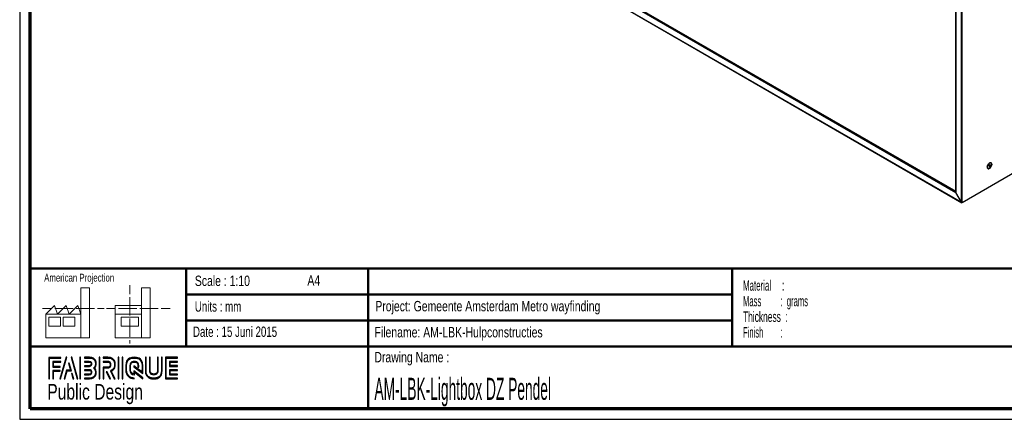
# Model space of a CAD drawing. Header units: millimetres. Extents: x 7 to 291, y 7 to 204.
# Tile 1 of 3: x 7 to 196, y 7 to 84. Entities that reach past the tile are written whole.
import ezdxf

# ---------------------------------------------------------------- set-up
doc = ezdxf.new("R2010")
doc.units = ezdxf.units.MM
for name, color, linetype in [('LAYER1', 7, 'Continuous'), ('LAYER2', 7, 'Continuous'), ('LOGO', 7, 'Continuous')]:
    doc.layers.add(name, color=color, linetype=linetype)
doc.styles.add('SLDTEXTSTYLE0', font='TXT', dxfattribs={"width": 0.7})
doc.styles.add('SLDTEXTSTYLE1', font='TXT', dxfattribs={"width": 0.75})
doc.styles.add('SLDTEXTSTYLE2', font='TXT', dxfattribs={"width": 0.697368})
doc.styles.add('SLDTEXTSTYLE4', font='TXT', dxfattribs={"width": 0.5675})
doc.styles.add('SLDTEXTSTYLE5', font='TXT', dxfattribs={"width": 0.55})
doc.styles.add('SLDTEXTSTYLE6', font='TXT', dxfattribs={"width": 0.605})
doc.styles.add('SLDTEXTSTYLE7', font='TXT', dxfattribs={"width": 0.549})
doc.styles.add('SLDTEXTSTYLE8', font='TXT', dxfattribs={"width": 0.467045})

# ---------------------------------------------------------------- blocks, each defined once
blk = doc.blocks.new('SW_NOTE_0')
at = {"layer": 'LOGO', "color": 0, "char_height": 2, "attachment_point": 1}
for s, insert, style in [('Material     :', (0, 2.58), 'SLDTEXTSTYLE4'), ('Mass         :  grams', (0, -0.42), 'SLDTEXTSTYLE5'), ('Thickness  :', (0, -3.42), 'SLDTEXTSTYLE6'), ('Finish        :', (0, -6.42), 'SLDTEXTSTYLE7')]:
    blk.add_mtext(s, dxfattribs=dict(at, insert=insert, style=style))

msp = doc.modelspace()

# ---------------------------------------------------------------- hatches: boundary and pattern name
at = {"layer": 'LOGO'}
for points in [[(12.16, 14.55), (12.29, 14.55), (12.29, 18.54), (14.49, 18.54), (14.49, 18.67), (12.16, 18.67)], [(13.05, 16.92), (13.05, 17.76), (14.49, 17.76), (14.49, 17.89), (12.92, 17.89), (12.92, 16.79), (14.36, 16.79), (14.36, 16.92)], [(15.62, 18.7), (15.48, 18.7), (14.3, 14.57), (14.44, 14.57)], [(15.26, 14.57), (15.67, 16.09), (16.5, 16.09), (16.11, 17.58), (15.96, 17.58), (16.32, 16.22), (15.56, 16.22), (15.12, 14.57)], [(17.78, 14.57), (16.6, 18.7), (16.46, 18.7), (17.64, 14.57)], [(18.28, 14.57), (18.28, 18.7), (18.15, 18.7), (18.15, 14.57)], [(21.99, 14.57), (21.99, 18.7), (21.85, 18.7), (21.85, 14.57)], [(25.64, 14.57), (25.64, 18.7), (25.5, 18.7), (25.5, 14.57)], [(26.42, 14.57), (26.42, 18.7), (26.28, 18.7), (26.28, 14.57)], [(35.5, 17.1), (35.5, 17.78), (36.93, 17.78), (36.93, 17.92), (35.36, 17.92), (35.36, 16.96), (36.93, 16.96), (36.93, 17.1)], [(13.05, 14.55), (13.05, 16.01), (14.36, 16.01), (14.36, 16.14), (12.92, 16.14), (12.92, 14.55)], [(16.95, 14.57), (16.68, 15.56), (16.53, 15.56), (16.81, 14.57)], [(24.04, 14.57), (23.38, 15.92), (23.22, 15.92), (23.88, 14.57)], [(36.93, 15.36), (36.93, 15.49), (35.5, 15.49), (35.5, 16.18), (36.93, 16.18), (36.93, 16.31), (35.36, 16.31), (35.36, 15.36)]]:
    msp.add_hatch(color=256, dxfattribs=at).paths.add_polyline_path(points, flags=0)
h = msp.add_hatch(color=256, dxfattribs=at)
edge = h.paths.add_edge_path(flags=0)
edge.add_line((19, 14.57), (20, 14.57))
edge.add_spline(control_points=[(20, 14.57), (20.7, 14.57), (21.26, 15.14), (21.26, 15.84), (21.26, 16.13), (21.15, 16.41), (20.95, 16.64), (21.15, 16.87), (21.26, 17.15), (21.26, 17.44), (21.26, 18.14), (20.7, 18.7), (20, 18.7)], knot_values=[0, 0, 0, 0, 1, 2, 3, 4, 5, 6, 7, 8, 9, 10, 10, 10, 10], weights=[1, 1, 1, 1, 1, 1, 1, 1, 1, 1, 1, 1, 1], degree=3, periodic=0)
edge.add_line((20, 18.7), (19, 18.7))
edge.add_line((19, 18.7), (19, 18.56))
edge.add_line((19, 18.56), (20, 18.56))
edge.add_spline(control_points=[(20, 18.56), (20.62, 18.56), (21.12, 18.06), (21.12, 17.44), (21.12, 17.17), (21.01, 16.9), (20.81, 16.69)], knot_values=[0, 0, 0, 0, 1, 2, 3, 4, 4, 4, 4], weights=[1, 1, 1, 1, 1, 1, 1], degree=3, periodic=0)
edge.add_line((20.81, 16.69), (20.76, 16.64))
edge.add_line((20.76, 16.64), (20.81, 16.59))
edge.add_spline(control_points=[(20.81, 16.59), (21.01, 16.38), (21.12, 16.11), (21.12, 15.84), (21.12, 15.22), (20.62, 14.71), (20, 14.71)], knot_values=[0, 0, 0, 0, 1, 2, 3, 4, 4, 4, 4], weights=[1, 1, 1, 1, 1, 1, 1], degree=3, periodic=0)
edge.add_line((20, 14.71), (19, 14.71))
edge.add_line((19, 14.71), (19, 14.57))
h = msp.add_hatch(color=256, dxfattribs=at)
edge = h.paths.add_edge_path(flags=0)
edge.add_line((19, 16.96), (20, 16.96))
edge.add_spline(control_points=[(20, 16.96), (20.25, 16.99), (20.44, 17.2), (20.44, 17.44), (20.44, 17.71), (20.22, 17.92), (19.95, 17.92)], knot_values=[0, 0, 0, 0, 1, 2, 3, 4, 4, 4, 4], weights=[1, 1, 1, 1, 1, 1, 1], degree=3, periodic=0)
edge.add_line((19.95, 17.92), (19, 17.92))
edge.add_line((19, 17.92), (19, 17.79))
edge.add_line((19, 17.79), (19.95, 17.79))
edge.add_spline(control_points=[(19.95, 17.79), (20.15, 17.79), (20.3, 17.63), (20.3, 17.44), (20.3, 17.27), (20.17, 17.12), (19.99, 17.09)], knot_values=[0, 0, 0, 0, 1, 2, 3, 4, 4, 4, 4], weights=[1, 1, 1, 1, 1, 1, 1], degree=3, periodic=0)
edge.add_line((19.99, 17.09), (19, 17.09))
edge.add_line((19, 17.09), (19, 16.96))
h = msp.add_hatch(color=256, dxfattribs=at)
edge = h.paths.add_edge_path(flags=0)
edge.add_line((24.76, 14.57), (24.91, 14.57))
edge.add_line((24.91, 14.57), (24.19, 16.05))
edge.add_spline(control_points=[(24.19, 16.05), (24.64, 16.29), (24.94, 16.77), (24.94, 17.29), (24.94, 18.06), (24.31, 18.7), (23.53, 18.7)], knot_values=[0, 0, 0, 0, 1, 2, 3, 4, 4, 4, 4], weights=[1, 1, 1, 1, 1, 1, 1], degree=3, periodic=0)
edge.add_line((23.53, 18.7), (22.63, 18.7))
edge.add_line((22.63, 18.7), (22.63, 18.56))
edge.add_line((22.63, 18.56), (23.53, 18.56))
edge.add_spline(control_points=[(23.53, 18.56), (24.23, 18.56), (24.8, 17.99), (24.8, 17.29), (24.8, 16.8), (24.51, 16.34), (24.07, 16.14)], knot_values=[0, 0, 0, 0, 1, 2, 3, 4, 4, 4, 4], weights=[1, 1, 1, 1, 1, 1, 1], degree=3, periodic=0)
edge.add_line((24.07, 16.14), (24.01, 16.11))
edge.add_line((24.01, 16.11), (24.76, 14.57))
h = msp.add_hatch(color=256, dxfattribs=at)
edge = h.paths.add_edge_path(flags=0)
edge.add_line((22.63, 17.78), (23.48, 17.78))
edge.add_spline(control_points=[(23.48, 17.78), (23.74, 17.78), (23.96, 17.56), (23.96, 17.29), (23.96, 17.02), (23.74, 16.8), (23.48, 16.8)], knot_values=[0, 0, 0, 0, 1, 2, 3, 4, 4, 4, 4], weights=[1, 1, 1, 1, 1, 1, 1], degree=3, periodic=0)
edge.add_line((23.48, 16.8), (22.63, 16.8))
edge.add_line((22.63, 16.8), (22.63, 14.57))
edge.add_line((22.63, 14.57), (22.77, 14.57))
edge.add_line((22.77, 14.57), (22.77, 16.66))
edge.add_line((22.77, 16.66), (23.48, 16.66))
edge.add_spline(control_points=[(23.48, 16.66), (23.82, 16.66), (24.1, 16.94), (24.1, 17.29), (24.1, 17.63), (23.82, 17.92), (23.48, 17.92)], knot_values=[0, 0, 0, 0, 1, 2, 3, 4, 4, 4, 4], weights=[1, 1, 1, 1, 1, 1, 1], degree=3, periodic=0)
edge.add_line((23.48, 17.92), (22.63, 17.92))
edge.add_line((22.63, 17.92), (22.63, 17.78))
h = msp.add_hatch(color=256, dxfattribs=at)
edge = h.paths.add_edge_path(flags=0)
edge.add_line((30.23, 15.56), (30.23, 17.07))
edge.add_spline(control_points=[(30.23, 17.07), (30.23, 17.97), (29.5, 18.7), (28.6, 18.7), (27.7, 18.7), (26.97, 17.97), (26.97, 17.07)], knot_values=[0, 0, 0, 0, 1, 2, 3, 4, 4, 4, 4], weights=[1, 1, 1, 1, 1, 1, 1], degree=3, periodic=0)
edge.add_line((26.97, 17.07), (26.97, 16.21))
edge.add_spline(control_points=[(26.97, 16.21), (26.97, 15.31), (27.7, 14.57), (28.6, 14.57)], knot_values=[1, 1, 1, 1, 2, 2, 2, 2], weights=[1, 1, 1, 1], degree=3, periodic=0)
edge.add_line((28.6, 14.57), (28.6, 14.71))
edge.add_spline(control_points=[(28.6, 14.71), (27.77, 14.71), (27.11, 15.38), (27.11, 16.21)], knot_values=[3, 3, 3, 3, 4, 4, 4, 4], weights=[1, 1, 1, 1], degree=3, periodic=0)
edge.add_line((27.11, 16.21), (27.11, 17.07))
edge.add_spline(control_points=[(27.11, 17.07), (27.11, 17.89), (27.78, 18.56), (28.6, 18.56), (29.42, 18.56), (30.09, 17.89), (30.09, 17.07)], knot_values=[0, 0, 0, 0, 1, 2, 3, 4, 4, 4, 4], weights=[1, 1, 1, 1, 1, 1, 1], degree=3, periodic=0)
edge.add_spline(control_points=[(30.09, 17.07), (30.09, 16.07), (30.09, 15.84), (29.89, 15.99), (28.53, 17.05)], knot_values=[0, 0, 0, 0, 1, 2, 2, 2, 2], weights=[1, 1, 1, 1, 1], degree=3, periodic=0)
edge.add_line((28.53, 17.05), (28.53, 16.89))
edge.add_line((28.53, 16.89), (30.23, 15.56))
h = msp.add_hatch(color=256, dxfattribs=at)
edge = h.paths.add_edge_path(flags=0)
edge.add_line((30.23, 14.57), (30.23, 14.77))
edge.add_line((30.23, 14.77), (28.53, 16.13))
edge.add_line((28.53, 16.13), (28.53, 15.51))
edge.add_spline(control_points=[(28.53, 15.51), (28.17, 15.54), (27.89, 15.84), (27.89, 16.21)], knot_values=[0, 0, 0, 0, 1, 1, 1, 1], weights=[1, 1, 1, 1], degree=3, periodic=0)
edge.add_line((27.89, 16.21), (27.89, 17.06))
edge.add_spline(control_points=[(27.89, 17.06), (27.89, 17.46), (28.21, 17.78), (28.6, 17.78), (28.99, 17.78), (29.31, 17.46), (29.31, 17.06)], knot_values=[0, 0, 0, 0, 1, 2, 3, 4, 4, 4, 4], weights=[1, 1, 1, 1, 1, 1, 1], degree=3, periodic=0)
edge.add_line((29.31, 17.06), (29.31, 16.83))
edge.add_line((29.31, 16.83), (29.45, 16.83))
edge.add_line((29.45, 16.83), (29.45, 17.06))
edge.add_spline(control_points=[(29.45, 17.06), (29.45, 17.53), (29.07, 17.92), (28.6, 17.92), (28.13, 17.92), (27.75, 17.53), (27.75, 17.06)], knot_values=[0, 0, 0, 0, 1, 2, 3, 4, 4, 4, 4], weights=[1, 1, 1, 1, 1, 1, 1], degree=3, periodic=0)
edge.add_line((27.75, 17.06), (27.75, 16.21))
edge.add_spline(control_points=[(27.75, 16.21), (27.75, 15.74), (28.13, 15.36), (28.6, 15.36)], knot_values=[0, 0, 0, 0, 1, 1, 1, 1], weights=[1, 1, 1, 1], degree=3, periodic=0)
edge.add_line((28.6, 15.36), (28.66, 15.36))
edge.add_line((28.66, 15.36), (28.66, 15.85))
edge.add_line((28.66, 15.85), (30.23, 14.57))
h = msp.add_hatch(color=256, dxfattribs=at)
edge = h.paths.add_edge_path(flags=0)
edge.add_line((30.73, 18.7), (30.73, 16.21))
edge.add_spline(control_points=[(30.73, 16.21), (30.73, 15.31), (31.46, 14.57), (32.36, 14.57), (33.25, 14.57), (33.98, 15.31), (33.98, 16.21)], knot_values=[0, 0, 0, 0, 1, 2, 3, 4, 4, 4, 4], weights=[1, 1, 1, 1, 1, 1, 1], degree=3, periodic=0)
edge.add_line((33.98, 16.21), (33.98, 18.7))
edge.add_line((33.98, 18.7), (33.85, 18.7))
edge.add_line((33.85, 18.7), (33.85, 16.21))
edge.add_spline(control_points=[(33.85, 16.21), (33.85, 15.38), (33.18, 14.71), (32.36, 14.71), (31.53, 14.71), (30.86, 15.38), (30.86, 16.21)], knot_values=[0, 0, 0, 0, 1, 2, 3, 4, 4, 4, 4], weights=[1, 1, 1, 1, 1, 1, 1], degree=3, periodic=0)
edge.add_line((30.86, 16.21), (30.86, 18.7))
edge.add_line((30.86, 18.7), (30.73, 18.7))
h = msp.add_hatch(color=256, dxfattribs=at)
edge = h.paths.add_edge_path(flags=0)
edge.add_line((31.51, 18.7), (31.51, 16.21))
edge.add_spline(control_points=[(31.51, 16.21), (31.51, 15.74), (31.89, 15.36), (32.36, 15.36), (32.82, 15.36), (33.2, 15.74), (33.2, 16.21)], knot_values=[0, 0, 0, 0, 1, 2, 3, 4, 4, 4, 4], weights=[1, 1, 1, 1, 1, 1, 1], degree=3, periodic=0)
edge.add_line((33.2, 16.21), (33.2, 18.7))
edge.add_line((33.2, 18.7), (33.07, 18.7))
edge.add_line((33.07, 18.7), (33.07, 16.21))
edge.add_spline(control_points=[(33.07, 16.21), (33.07, 15.81), (32.75, 15.49), (32.36, 15.49), (31.96, 15.49), (31.64, 15.81), (31.64, 16.21)], knot_values=[0, 0, 0, 0, 1, 2, 3, 4, 4, 4, 4], weights=[1, 1, 1, 1, 1, 1, 1], degree=3, periodic=0)
edge.add_line((31.64, 16.21), (31.64, 18.7))
edge.add_line((31.64, 18.7), (31.51, 18.7))
h = msp.add_hatch(color=256, dxfattribs=at)
edge = h.paths.add_edge_path(flags=0)
edge.add_line((36.93, 14.57), (36.93, 14.71))
edge.add_spline(control_points=[(36.93, 14.71), (34.87, 14.71), (34.74, 14.71), (34.74, 14.84), (34.74, 18.43), (34.74, 18.56)], knot_values=[0, 0, 0, 0, 1, 2, 3, 3, 3, 3], weights=[1, 1, 1, 1, 1, 1], degree=3, periodic=0)
edge.add_line((34.74, 18.56), (36.93, 18.56))
edge.add_line((36.93, 18.56), (36.93, 18.7))
edge.add_line((36.93, 18.7), (34.6, 18.7))
edge.add_line((34.6, 18.7), (34.6, 14.57))
edge.add_line((34.6, 14.57), (36.93, 14.57))
h = msp.add_hatch(color=256, dxfattribs=at)
edge = h.paths.add_edge_path(flags=0)
edge.add_line((19, 15.35), (19.95, 15.35))
edge.add_spline(control_points=[(19.95, 15.35), (20.22, 15.35), (20.44, 15.57), (20.44, 15.84), (20.44, 16.11), (20.22, 16.32), (19.95, 16.32), (19.95, 16.32), (19, 16.32)], knot_values=[0, 0, 0, 0, 1, 2, 3, 4, 5, 6, 6, 6, 6], weights=[1, 1, 1, 1, 1, 1, 1, 1, 1], degree=3, periodic=0)
edge.add_line((19, 16.32), (19, 16.18))
edge.add_line((19, 16.18), (19.95, 16.18))
edge.add_spline(control_points=[(19.95, 16.18), (20.15, 16.18), (20.3, 16.03), (20.3, 15.84), (20.3, 15.64), (20.14, 15.48), (19.95, 15.48)], knot_values=[0, 0, 0, 0, 1, 2, 3, 4, 4, 4, 4], weights=[1, 1, 1, 1, 1, 1, 1], degree=3, periodic=0)
edge.add_line((19.95, 15.48), (19, 15.48))
edge.add_line((19, 15.48), (19, 15.35))

# ---------------------------------------------------------------- linework, layer by layer
at = {"color": 7, "linetype": 'Continuous', "lineweight": 25}
for p, q in [((99.41, 99.44), (187.75, 48.43)), ((99.44, 99.45), (187.68, 48.51)), ((100.53, 100.09), (186.59, 50.41)), ((100.72, 100.19), (186.56, 50.64)), ((187.68, 48.51), (187.68, 87.13)), ((187.82, 48.43), (187.82, 87.21)), ((186.56, 86.48), (186.56, 50.51)), ((186.59, 50.41), (186.59, 86.5)), ((192.74, 55.02), (192.76, 55.01)), ((192.98, 55.65), (192.89, 55.44)), ((192.89, 55.44), (192.98, 55.32)), ((192.93, 55.53), (193.14, 55.41)), ((193.14, 55.74), (192.98, 55.65)), ((192.98, 55.32), (193.14, 55.41)), ((193.08, 55.71), (193.22, 55.62)), ((193.22, 55.62), (193.14, 55.74)), ((193.14, 55.41), (193.22, 55.62)), ((193.36, 56.05), (193.34, 56.06)), ((198.29, 54.47), (187.82, 48.43)), ((187.68, 48.51), (186.59, 50.41))]:
    msp.add_line(p, q, dxfattribs=at)
at = {"color": 8, "linetype": 'Continuous', "lineweight": 25}
msp.add_line((100.67, 100.17), (186.56, 50.59), dxfattribs=at)
at = {"color": 7, "linetype": 'Continuous', "lineweight": 25, "flags": 128}
for points in [[(192.61, 55.27), (192.62, 55.16), (192.66, 55.06), (192.72, 55), (192.8, 54.96), (192.9, 54.96), (193, 54.99), (193.11, 55.05), (193.22, 55.14), (193.31, 55.25), (193.39, 55.38), (193.45, 55.52), (193.49, 55.66), (193.5, 55.79), (193.49, 55.9), (193.45, 56), (193.39, 56.06), (193.31, 56.1), (193.22, 56.1), (193.11, 56.07), (193, 56.01), (192.9, 55.92), (192.8, 55.81), (192.72, 55.68), (192.66, 55.54), (192.62, 55.4), (192.61, 55.27)], [(192.63, 55.29), (192.65, 55.41), (192.69, 55.55), (192.75, 55.69), (192.83, 55.81), (192.93, 55.92), (193.03, 56), (193.14, 56.06), (193.24, 56.08), (193.33, 56.06), (193.4, 56.02), (193.45, 55.94), (193.48, 55.83), (193.48, 55.71), (193.45, 55.58), (193.4, 55.44), (193.33, 55.31), (193.24, 55.19), (193.14, 55.09), (193.03, 55.03), (192.93, 54.99), (192.83, 54.99), (192.75, 55.02), (192.69, 55.08), (192.65, 55.17), (192.63, 55.29)]]:
    msp.add_lwpolyline(points, dxfattribs=at)
at = {"color": 7, "linetype": 'Continuous', "lineweight": 25}
for centre, start_param, end_param in [((186.66, 50.45), 0.785358, 1.570756), ((186.66, 50.45), 0.785358, 1.570756), ((187.75, 48.55), 1.570756, 3.141552), ((187.75, 48.55), 1.570756, 3.141552)]:
    msp.add_ellipse(centre, major_axis=(-0.071, 0.122), ratio=0.577335, start_param=start_param, end_param=end_param, dxfattribs=at)
at = {"layer": 'LAYER1', "lineweight": 50}
for p, q in [((8.57, 35.78), (288.57, 35.78)), ((38.57, 35.78), (38.57, 20.78)), ((73.57, 35.78), (73.57, 8.78)), ((143.57, 35.78), (143.57, 20.78)), ((38.57, 30.78), (143.57, 30.78)), ((38.57, 25.78), (143.57, 25.78)), ((8.57, 20.78), (288.57, 20.78))]:
    msp.add_line(p, q, dxfattribs=at)
at = {"layer": 'LAYER2', "lineweight": 70}
for p, q in [((8.57, 8.78), (8.57, 201.78)), ((288.57, 8.78), (8.57, 8.78))]:
    msp.add_line(p, q, dxfattribs=at)
at = {"layer": 'LOGO'}
for p, q in [((6.57, 203.78), (6.57, 6.78)), ((6.57, 6.78), (290.57, 6.78))]:
    msp.add_line(p, q, dxfattribs=at)
at = {"layer": 'LOGO', "color": 7, "linetype": 'Continuous', "lineweight": 18}
for p, q in [((27.73, 32.6), (27.73, 30.84)), ((18.32, 26.97), (18.32, 32.04)), ((18.32, 32.04), (20, 32.04)), ((20, 32.04), (20, 22.47)), ((31.65, 32.03), (29.97, 32.03)), ((29.97, 32.03), (29.97, 22.47)), ((31.65, 26.97), (31.65, 32.03)), ((11.59, 26.97), (13.28, 28.66)), ((13.28, 28.66), (13.84, 26.97)), ((13.84, 26.97), (15.52, 28.66)), ((15.52, 28.66), (16.08, 26.97)), ((16.08, 26.97), (17.76, 28.66)), ((17.76, 28.66), (18.32, 26.97)), ((24.93, 28.66), (24.93, 26.97)), ((24.93, 28.66), (29.97, 28.66)), ((27.73, 30.25), (27.73, 28.49)), ((27.73, 28.49), (27.73, 26.73)), ((10.98, 28.1), (12.74, 28.1)), ((18.32, 26.97), (11.59, 26.97)), ((11.59, 26.97), (11.59, 22.47)), ((13.32, 28.1), (15.08, 28.1)), ((15.08, 28.1), (16.83, 28.1)), ((17.42, 28.1), (19.17, 28.1)), ((18.32, 26.97), (18.32, 22.47)), ((19.17, 28.1), (20.93, 28.1)), ((21.51, 28.1), (22.81, 28.1)), ((23.24, 28.1), (25, 28.1)), ((24.93, 26.97), (29.97, 26.97)), ((24.93, 26.97), (24.93, 22.47)), ((25.58, 28.1), (27.34, 28.1)), ((27.34, 28.1), (29.09, 28.1)), ((29.68, 28.1), (31.43, 28.1)), ((31.43, 28.1), (33.19, 28.1)), ((31.65, 26.97), (31.65, 22.47)), ((33.77, 28.1), (35.53, 28.1)), ((12.16, 26.41), (14.4, 26.41)), ((12.16, 24.72), (12.16, 26.41)), ((14.4, 24.72), (12.16, 24.72)), ((14.4, 26.41), (14.4, 24.72)), ((14.96, 26.41), (17.2, 26.41)), ((14.96, 24.72), (14.96, 26.41)), ((17.2, 24.72), (14.96, 24.72)), ((17.2, 26.41), (17.2, 24.72)), ((26.05, 26.41), (29.41, 26.41)), ((26.05, 24.72), (26.05, 26.41)), ((29.41, 24.72), (26.05, 24.72)), ((27.73, 26.14), (27.73, 24.38)), ((29.41, 26.41), (29.41, 24.72)), ((27.73, 24.38), (27.73, 22.62)), ((11.59, 22.47), (18.32, 22.47)), ((18.32, 22.47), (20, 22.47)), ((24.93, 22.47), (31.65, 22.47)), ((27.73, 22.03), (27.73, 21.34))]:
    msp.add_line(p, q, dxfattribs=at)
at = {"layer": 'LOGO', "color": 7, "linetype": 'Continuous', "lineweight": 25}
for p, q in [((14.49, 18.67), (12.16, 18.67)), ((15.48, 18.7), (14.3, 14.57)), ((14.44, 14.57), (15.62, 18.7))]:
    msp.add_line(p, q, dxfattribs=at)
at = {"layer": 'LOGO', "color": 7, "lineweight": 25}
for p, q in [((12.16, 18.67), (12.16, 14.55)), ((12.29, 18.54), (14.49, 18.54)), ((12.29, 14.55), (12.29, 18.54)), ((14.49, 17.89), (12.92, 17.89)), ((12.92, 17.89), (12.92, 16.79)), ((13.05, 16.92), (13.05, 17.76)), ((13.05, 17.76), (14.49, 17.76)), ((14.49, 18.54), (14.49, 18.67)), ((14.49, 17.76), (14.49, 17.89)), ((15.62, 18.7), (15.48, 18.7)), ((16.11, 17.58), (15.96, 17.58)), ((15.96, 17.58), (16.32, 16.22)), ((16.5, 16.09), (16.11, 17.58)), ((16.46, 18.7), (17.64, 14.57)), ((16.6, 18.7), (16.46, 18.7)), ((17.78, 14.57), (16.6, 18.7)), ((18.15, 18.7), (18.15, 14.57)), ((18.28, 18.7), (18.15, 18.7)), ((18.28, 14.57), (18.28, 18.7)), ((19, 18.7), (19, 18.56)), ((20, 18.7), (19, 18.7)), ((19, 18.56), (20, 18.56)), ((19, 17.92), (19, 17.79)), ((19.95, 17.92), (19, 17.92)), ((19, 17.79), (19.95, 17.79)), ((19.99, 17.09), (19, 17.09)), ((19, 17.09), (19, 16.96)), ((21.85, 18.7), (21.85, 14.57)), ((21.99, 18.7), (21.85, 18.7)), ((21.99, 14.57), (21.99, 18.7)), ((23.53, 18.7), (22.63, 18.7)), ((22.63, 18.7), (22.63, 18.56)), ((22.63, 18.56), (23.53, 18.56)), ((23.48, 17.92), (22.63, 17.92)), ((22.63, 17.92), (22.63, 17.78)), ((23.48, 17.92), (22.63, 17.92)), ((22.63, 17.92), (22.63, 17.78)), ((22.63, 17.78), (23.48, 17.78)), ((22.63, 17.78), (23.48, 17.78)), ((25.5, 18.7), (25.5, 14.57)), ((25.64, 18.7), (25.5, 18.7)), ((25.64, 14.57), (25.64, 18.7)), ((26.28, 18.7), (26.28, 14.57)), ((26.42, 18.7), (26.28, 18.7)), ((26.42, 14.57), (26.42, 18.7)), ((26.97, 17.07), (26.97, 16.21)), ((26.97, 17.07), (26.97, 16.21)), ((27.11, 16.21), (27.11, 17.07)), ((27.11, 16.21), (27.11, 17.07)), ((27.75, 17.06), (27.75, 16.21)), ((27.89, 16.21), (27.89, 17.06)), ((28.53, 17.05), (28.53, 16.89)), ((28.53, 17.05), (28.53, 16.89)), ((29.31, 17.06), (29.31, 16.83)), ((29.45, 16.83), (29.45, 17.06)), ((30.23, 15.56), (30.23, 17.07)), ((30.23, 15.56), (30.23, 17.07)), ((30.86, 18.7), (30.73, 18.7)), ((30.73, 18.7), (30.73, 16.21)), ((30.86, 18.7), (30.73, 18.7)), ((30.73, 18.7), (30.73, 16.21)), ((30.86, 16.21), (30.86, 18.7)), ((30.86, 16.21), (30.86, 18.7)), ((31.64, 18.7), (31.51, 18.7)), ((31.51, 18.7), (31.51, 16.21)), ((31.64, 18.7), (31.51, 18.7)), ((31.51, 18.7), (31.51, 16.21)), ((31.64, 16.21), (31.64, 18.7)), ((31.64, 16.21), (31.64, 18.7)), ((33.07, 18.7), (33.07, 16.21)), ((33.2, 18.7), (33.07, 18.7)), ((33.07, 18.7), (33.07, 16.21)), ((33.2, 18.7), (33.07, 18.7)), ((33.2, 16.21), (33.2, 18.7)), ((33.2, 16.21), (33.2, 18.7)), ((33.85, 18.7), (33.85, 16.21)), ((33.98, 18.7), (33.85, 18.7)), ((33.85, 18.7), (33.85, 16.21)), ((33.98, 18.7), (33.85, 18.7)), ((33.98, 16.21), (33.98, 18.7)), ((33.98, 16.21), (33.98, 18.7)), ((36.93, 18.7), (34.6, 18.7)), ((34.6, 18.7), (34.6, 14.57)), ((36.93, 18.7), (34.6, 18.7)), ((34.6, 18.7), (34.6, 14.57)), ((34.74, 18.56), (36.93, 18.56)), ((34.74, 18.56), (36.93, 18.56)), ((36.93, 17.92), (35.36, 17.92)), ((35.36, 17.92), (35.36, 16.96)), ((36.93, 17.92), (35.36, 17.92)), ((35.36, 17.92), (35.36, 16.96)), ((35.5, 17.1), (35.5, 17.78)), ((35.5, 17.78), (36.93, 17.78)), ((35.5, 17.1), (35.5, 17.78)), ((35.5, 17.78), (36.93, 17.78)), ((36.93, 17.1), (35.5, 17.1)), ((36.93, 17.1), (35.5, 17.1)), ((36.93, 18.56), (36.93, 18.7)), ((36.93, 18.56), (36.93, 18.7)), ((36.93, 17.78), (36.93, 17.92)), ((36.93, 17.78), (36.93, 17.92)), ((36.93, 16.96), (36.93, 17.1)), ((36.93, 16.96), (36.93, 17.1)), ((12.92, 16.79), (14.36, 16.79)), ((14.36, 16.14), (12.92, 16.14)), ((12.92, 16.14), (12.92, 14.55)), ((14.36, 16.92), (13.05, 16.92)), ((13.05, 14.55), (13.05, 16.01)), ((13.05, 16.01), (14.36, 16.01)), ((14.36, 16.79), (14.36, 16.92)), ((14.36, 16.01), (14.36, 16.14)), ((15.56, 16.22), (15.12, 14.57)), ((15.26, 14.57), (15.67, 16.09)), ((16.32, 16.22), (15.56, 16.22)), ((16.53, 15.56), (16.81, 14.57)), ((16.68, 15.56), (16.53, 15.56)), ((16.95, 14.57), (16.68, 15.56)), ((19, 16.96), (20, 16.96)), ((19, 16.32), (19, 16.18)), ((19, 16.18), (19.95, 16.18)), ((19.95, 15.48), (19, 15.48)), ((19, 15.48), (19, 15.35)), ((19, 15.35), (19.95, 15.35)), ((20.81, 16.69), (20.76, 16.64)), ((20.76, 16.64), (20.81, 16.59)), ((23.48, 16.8), (22.63, 16.8)), ((22.63, 16.8), (22.63, 14.57)), ((23.48, 16.8), (22.63, 16.8)), ((22.63, 16.8), (22.63, 14.57)), ((22.77, 14.57), (22.77, 16.66)), ((22.77, 16.66), (23.48, 16.66)), ((22.77, 14.57), (22.77, 16.66)), ((22.77, 16.66), (23.48, 16.66)), ((23.22, 15.92), (23.88, 14.57)), ((23.38, 15.92), (23.22, 15.92)), ((23.22, 15.92), (23.88, 14.57)), ((23.38, 15.92), (23.22, 15.92)), ((24.04, 14.57), (23.38, 15.92)), ((24.04, 14.57), (23.38, 15.92)), ((24.07, 16.14), (24.01, 16.11)), ((24.01, 16.11), (24.76, 14.57)), ((24.91, 14.57), (24.19, 16.05)), ((28.53, 16.89), (30.23, 15.56)), ((28.53, 16.89), (30.23, 15.56)), ((30.23, 14.77), (28.53, 16.13)), ((28.53, 16.13), (28.53, 15.51)), ((28.6, 15.36), (28.66, 15.36)), ((28.66, 15.36), (28.66, 15.85)), ((28.66, 15.85), (30.23, 14.57)), ((29.31, 16.83), (29.45, 16.83)), ((35.36, 16.96), (36.93, 16.96)), ((35.36, 16.96), (36.93, 16.96)), ((36.93, 16.31), (35.36, 16.31)), ((35.36, 16.31), (35.36, 15.36)), ((36.93, 16.31), (35.36, 16.31)), ((35.36, 16.31), (35.36, 15.36)), ((35.36, 15.36), (36.93, 15.36)), ((35.36, 15.36), (36.93, 15.36)), ((35.5, 15.49), (35.5, 16.18)), ((35.5, 16.18), (36.93, 16.18)), ((35.5, 15.49), (35.5, 16.18)), ((35.5, 16.18), (36.93, 16.18)), ((36.93, 15.49), (35.5, 15.49)), ((36.93, 15.49), (35.5, 15.49)), ((36.93, 16.18), (36.93, 16.31)), ((36.93, 16.18), (36.93, 16.31)), ((36.93, 15.36), (36.93, 15.49)), ((36.93, 15.36), (36.93, 15.49)), ((12.16, 14.55), (12.29, 14.55)), ((12.92, 14.55), (13.05, 14.55)), ((14.3, 14.57), (14.44, 14.57)), ((15.12, 14.57), (15.26, 14.57)), ((16.81, 14.57), (16.95, 14.57)), ((17.64, 14.57), (17.78, 14.57)), ((18.15, 14.57), (18.28, 14.57)), ((20, 14.71), (19, 14.71)), ((19, 14.71), (19, 14.57)), ((19, 14.57), (20, 14.57)), ((21.85, 14.57), (21.99, 14.57)), ((22.63, 14.57), (22.77, 14.57)), ((22.63, 14.57), (22.77, 14.57)), ((23.88, 14.57), (24.04, 14.57)), ((23.88, 14.57), (24.04, 14.57)), ((24.76, 14.57), (24.91, 14.57)), ((25.5, 14.57), (25.64, 14.57)), ((26.28, 14.57), (26.42, 14.57)), ((28.6, 14.57), (28.6, 14.71)), ((28.6, 14.57), (28.6, 14.71)), ((30.23, 14.57), (30.23, 14.77)), ((34.6, 14.57), (36.93, 14.57)), ((34.6, 14.57), (36.93, 14.57)), ((36.93, 14.57), (36.93, 14.71)), ((36.93, 14.57), (36.93, 14.71))]:
    msp.add_line(p, q, dxfattribs=at)
for points, degree in [([(20, 16.96), (20.25, 16.99), (20.44, 17.2), (20.44, 17.44), (20.44, 17.71), (20.22, 17.92), (19.95, 17.92)], 3), ([(19.95, 17.79), (20.15, 17.79), (20.3, 17.63), (20.3, 17.44), (20.3, 17.27), (20.17, 17.12), (19.99, 17.09)], 3), ([(20, 14.57), (20.7, 14.57), (21.26, 15.14), (21.26, 15.84), (21.26, 16.13), (21.15, 16.41), (20.95, 16.64), (21.15, 16.87), (21.26, 17.15), (21.26, 17.44), (21.26, 18.14), (20.7, 18.7), (20, 18.7)], 3), ([(20, 18.56), (20.62, 18.56), (21.12, 18.06), (21.12, 17.44), (21.12, 17.17), (21.01, 16.9), (20.81, 16.69)], 3), ([(23.48, 16.66), (23.82, 16.66), (24.1, 16.94), (24.1, 17.29), (24.1, 17.63), (23.82, 17.92), (23.48, 17.92)], 3), ([(23.48, 17.78), (23.74, 17.78), (23.96, 17.56), (23.96, 17.29), (23.96, 17.02), (23.74, 16.8), (23.48, 16.8)], 3), ([(24.19, 16.05), (24.64, 16.29), (24.94, 16.77), (24.94, 17.29), (24.94, 18.06), (24.31, 18.7), (23.53, 18.7)], 3), ([(23.53, 18.56), (24.23, 18.56), (24.8, 17.99), (24.8, 17.29), (24.8, 16.8), (24.51, 16.34), (24.07, 16.14)], 3), ([(30.23, 17.07), (30.23, 17.97), (29.5, 18.7), (28.6, 18.7), (27.7, 18.7), (26.97, 17.97), (26.97, 17.07)], 3), ([(27.11, 17.07), (27.11, 17.89), (27.78, 18.56), (28.6, 18.56), (29.42, 18.56), (30.09, 17.89), (30.09, 17.07)], 3), ([(29.45, 17.06), (29.45, 17.53), (29.07, 17.92), (28.6, 17.92), (28.13, 17.92), (27.75, 17.53), (27.75, 17.06)], 3), ([(27.89, 17.06), (27.89, 17.46), (28.21, 17.78), (28.6, 17.78), (28.99, 17.78), (29.31, 17.46), (29.31, 17.06)], 3), ([(30.09, 17.07), (30.09, 16.07), (30.09, 15.84), (29.89, 15.99), (28.53, 17.05)], 3), ([(36.93, 14.71), (34.87, 14.71), (34.74, 14.71), (34.74, 14.84), (34.74, 18.43), (34.74, 18.56)], 3), ([(15.67, 16.09), (15.76, 16.09), (16.5, 16.09)], 2), ([(19.95, 15.35), (20.22, 15.35), (20.44, 15.57), (20.44, 15.84), (20.44, 16.11), (20.22, 16.32), (19.95, 16.32), (19.95, 16.32), (19, 16.32)], 3), ([(19.95, 16.18), (20.15, 16.18), (20.3, 16.03), (20.3, 15.84), (20.3, 15.64), (20.14, 15.48), (19.95, 15.48)], 3), ([(20.81, 16.59), (21.01, 16.38), (21.12, 16.11), (21.12, 15.84), (21.12, 15.22), (20.62, 14.71), (20, 14.71)], 3), ([(26.97, 16.21), (26.97, 15.31), (27.7, 14.57), (28.6, 14.57)], 3), ([(26.97, 16.21), (26.97, 15.31), (27.7, 14.57), (28.6, 14.57)], 3), ([(28.6, 14.71), (27.77, 14.71), (27.11, 15.38), (27.11, 16.21)], 3), ([(28.6, 14.71), (27.77, 14.71), (27.11, 15.38), (27.11, 16.21)], 3), ([(27.75, 16.21), (27.75, 15.74), (28.13, 15.36), (28.6, 15.36)], 3), ([(28.53, 15.51), (28.17, 15.54), (27.89, 15.84), (27.89, 16.21)], 3), ([(30.73, 16.21), (30.73, 15.31), (31.46, 14.57), (32.36, 14.57), (33.25, 14.57), (33.98, 15.31), (33.98, 16.21)], 3), ([(33.85, 16.21), (33.85, 15.38), (33.18, 14.71), (32.36, 14.71), (31.53, 14.71), (30.86, 15.38), (30.86, 16.21)], 3), ([(31.51, 16.21), (31.51, 15.74), (31.89, 15.36), (32.36, 15.36), (32.82, 15.36), (33.2, 15.74), (33.2, 16.21)], 3), ([(33.07, 16.21), (33.07, 15.81), (32.75, 15.49), (32.36, 15.49), (31.96, 15.49), (31.64, 15.81), (31.64, 16.21)], 3)]:
    msp.add_open_spline(points, degree=degree, dxfattribs=at)

# ---------------------------------------------------------------- block references
at = {"layer": 'LOGO', "color": 218}
msp.add_blockref('SW_NOTE_0', (145.65, 30.93), dxfattribs=at)

# ---------------------------------------------------------------- texts
at = {"layer": 'LOGO', "attachment_point": 1}
for s, insert, char_height, style in [('American Projection', (11.28, 34.76), 1.5, 'SLDTEXTSTYLE1'), ('Scale : 1:10', (40.25, 34.41), 2, 'SLDTEXTSTYLE1'), ('A4', (61.89, 34.49), 2, 'SLDTEXTSTYLE1'), ('Units : mm', (40.24, 29.48), 2, 'SLDTEXTSTYLE0'), ('Project: Gemeente Amsterdam Metro wayfinding', (74.96, 29.54), 2, 'SLDTEXTSTYLE1'), ('Date : 15 Juni 2015', (39.89, 24.62), 2, 'SLDTEXTSTYLE2'), ('Filename: AM-LBK-Hulpconstructies', (74.8, 24.53), 2, 'SLDTEXTSTYLE1'), ('Drawing Name :', (74.78, 19.74), 2, 'SLDTEXTSTYLE1'), ('Public Design', (11.87, 13.58), 3, 'SLDTEXTSTYLE1')]:
    msp.add_mtext(s, dxfattribs=dict(at, insert=insert, char_height=char_height, style=style))
at = {"layer": 'LOGO', "color": 218, "insert": (74.78, 14.76), "char_height": 4.2333, "attachment_point": 1, "style": 'SLDTEXTSTYLE8'}
msp.add_mtext('AM-LBK-Lightbox DZ Pendel', dxfattribs=at)

doc.saveas('drawing.dxf')
